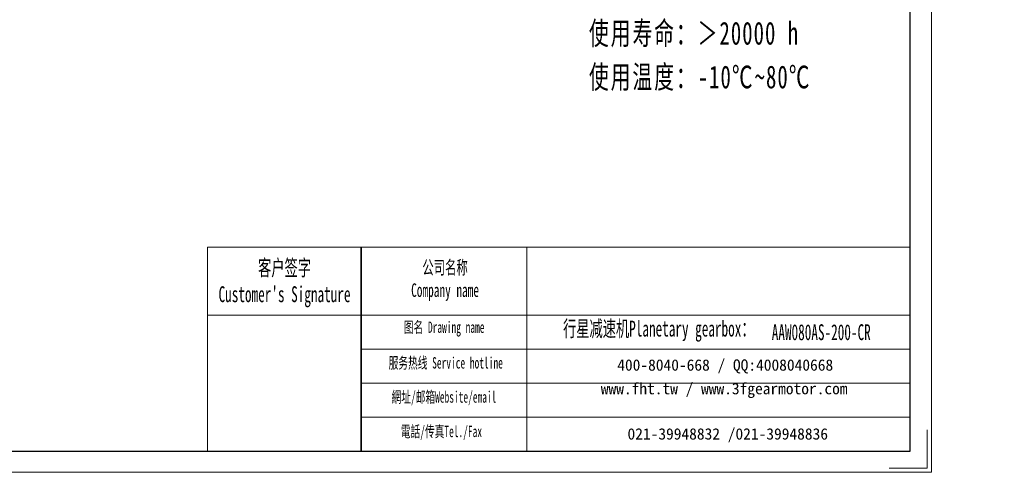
# Model space of a CAD drawing. Header units: millimetres. Extents: x -195 to 391, y -180 to 232.
# Tile 2 of 3: x 80 to 391, y -180 to -37. Entities that reach past the tile are written whole.
import ezdxf

# ---------------------------------------------------------------- set-up
doc = ezdxf.new("R2010")
doc.units = ezdxf.units.MM
doc.layers.get('0').update_dxf_attribs({"lineweight": 35})
for name, color, linetype, lineweight in [('7标注层', 4, 'Continuous', 18), ('SLD-0', 7, 'Continuous', 18), ('图框_外框线', 7, 'Continuous', 18), ('尺寸线层', 3, 'Continuous', 18)]:
    doc.layers.add(name, color=color, linetype=linetype, lineweight=lineweight)
doc.styles.add('SLDTEXTSTYLE4', font='txt', dxfattribs={"width": 0.611111})
doc.styles.add('标准', font='txt', dxfattribs={"width": 0.667})

msp = doc.modelspace()

# ---------------------------------------------------------------- linework, layer by layer
msp.add_line((188.0798, -109.1407), (188.0798, -173.5004))
at = {"layer": '7标注层', "color": 0}
msp.add_line((139.5304, -109.1407), (139.5304, -173.4894), dxfattribs=at)
at = {"layer": '图框_外框线'}
for p, q in [((139.5304, -109.1407), (188.0798, -109.1407)), ((188.0798, -109.1407), (188.0798, -173.4894)), ((188.0798, -109.1407), (361.4151, -109.1407)), ((240.3885, -109.1407), (240.3885, -173.4894)), ((139.5304, -130.6139), (188.0798, -130.6139)), ((188.0798, -130.6139), (361.4151, -130.6139)), ((188.0798, -141.3505), (361.4151, -141.3505)), ((188.0798, -152.0871), (361.4151, -152.0871)), ((188.0798, -162.8237), (361.4151, -162.8237))]:
    msp.add_line(p, q, dxfattribs=at)
at = {"layer": '图框_外框线', "color": 3}
msp.add_lwpolyline([(-194.9315, -180.1924), (368.118, -180.1924), (368.118, 217.9641), (-194.9315, 217.9641)], close=True, dxfattribs=at)
at = {"layer": '图框_外框线', "color": 3, "lineweight": 25}
msp.add_lwpolyline([(-161.4167, -173.4894), (361.4151, -173.4894), (361.4151, 211.2611), (-161.4167, 211.2611)], close=True, dxfattribs=at)
at = {"layer": '图框_外框线', "color": 3}
msp.add_lwpolyline([(366.7774, -166.7864), (366.7774, -178.8518), (354.7121, -178.8518)], dxfattribs=at)

# ---------------------------------------------------------------- texts
at = {"layer": 'SLD-0', "color": 1, "attachment_point": 2, "style": 'SLDTEXTSTYLE4'}
for s, insert, char_height, width in [("{\\fSimSun|b1|i0|c134|p2;客户签字\\PCustomer's Signature}", (163.8888, -113.1133), 5.010421, 62.330152), ('{\\fSimSun|b1|i0|c134|p2;公司名称\\PCompany name}', (214.5659, -113.3793), 4.294646, 55.602262), ('{\\fSimSun|b1|i0|c134|p2;图名 Drawing name}', (214.2723, -132.593), 3.578872, 45.769065), ('{\\fSimSun|b1|i0|c134|p2;  \\H1.1667x;行星减速机Planetary gearbox\\fSimSun|b0|i0|c134|p2;：}', (280.2511, -132.317), 4.294646, 67.544653), ('AAW080AS-200-CR', (333.3096, -133.4572), 5.010421, 36.463237), ('{\\fSimSun|b1|i0|c134|p2;服务热线 Service hotline}', (214.7799, -143.8467), 3.578872, 50.991135), ('{\\fSimSun|b1|i0|c134|p2;網址/邮箱Website/email}', (214.2226, -154.6293), 3.578872, 53.076972), ('{\\fSimSun|b1|i0|c134|p2;電話/传真Tel./Fax}', (213.4208, -165.4959), 3.578872, 53.715332)]:
    msp.add_mtext(s, dxfattribs=dict(at, insert=insert, char_height=char_height, width=width))
at = {"layer": 'SLD-0', "color": 1, "char_height": 3.578872, "attachment_point": 2}
for s, insert, width in [('{\\fSimSun|b1|i0|c134|p2;400-8040-668 / QQ:4008040668}', (303.0004, -144.5306), 104.200324), ('{\\fSimSun|b1|i0|c134|p2;www.fht.tw / www.3fgearmotor.com }', (302.6704, -151.9849), 104.317624), ('{\\fSimSun|b1|i0|c134|p2;021-39948832 /021-39948836 }', (303.7985, -166.2784), 79.654398)]:
    msp.add_mtext(s, dxfattribs=dict(at, insert=insert, width=width))
at = {"layer": '尺寸线层', "insert": (259.9794, 72.5126), "char_height": 4.2, "width": 107.255516, "attachment_point": 1, "line_spacing_factor": 1.15057, "style": '标准'}
msp.add_mtext('\\T1.1;{\\H1.71429x;性能参数：\\P减速比：1:200\\P额定输出力矩：80 N.m\\P最大加速力矩：2.5倍额定扭矩\\P额定输入转速：3000 rpm\\P容许径向力：3900 N\\P容许轴向力：3900 N\\P回程间隙：≤10 arcmin\\P使用寿命：＞20000 h\\P使用温度：-10℃~80℃\\P}', dxfattribs=at)

doc.saveas('drawing.dxf')
